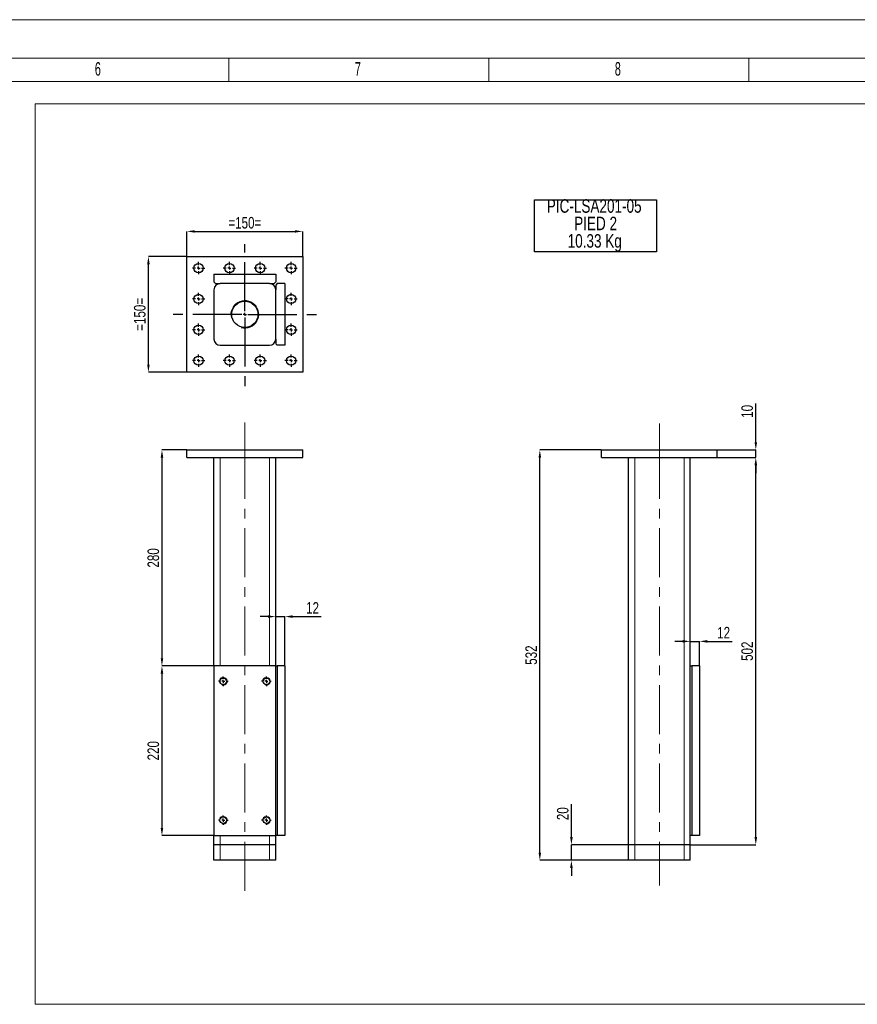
# Model space of a CAD drawing. Header units: millimetres. Extents: x 0 to 841, y 0 to 594.
# Tile 7 of 8: x 366 to 583, y 339 to 594. Entities that reach past the tile are written whole.
import ezdxf

# ---------------------------------------------------------------- set-up
doc = ezdxf.new("R2010")
doc.units = ezdxf.units.MM
doc.header["$PDSIZE"] = -1
doc.linetypes.add('CENTERX2', pattern=[20.32, 12.7, -2.54, 2.54, -2.54])
for name, color, linetype in [('COTES', 1, 'Continuous'), ('NOTES', 6, 'Continuous'), ('TRAIT-FINS', 9, 'Continuous'), ('TRAIT-MIXTES', 3, 'CENTERX2')]:
    doc.layers.add(name, color=color, linetype=linetype)
doc.layers.add('TRAIT-FORT', color=4, linetype='Continuous', lineweight=25)
doc.styles.add('SLDTEXTSTYLE0', font='TXT', dxfattribs={"width": 0.75})
doc.styles.add('SLDTEXTSTYLE1', font='TXT', dxfattribs={"width": 0.605})
doc.dimstyles.new('SLDDIMSTYLE5', dxfattribs={"dimtxt": 3, "dimasz": 2, "dimexe": 0, "dimexo": 0.0625, "dimgap": 0.75, "dimtad": 1, "dimlfac": 5, "dimrnd": 1e-09, "dimzin": 12, "dimdsep": 46, "dimtxsty": 'SLDTEXTSTYLE0', "dimsah": 1, "dimcen": 0.09, "dimadec": 0, "dimazin": 3, "dimtfac": 1, "dimtofl": 0, "dimtmove": 0, "dimatfit": 3, "dimfxl": 1, "dimfrac": 2, "dimtolj": 1, "dimtzin": 12, "dimarcsym": 0})
doc.dimstyles.new('SLDDIMSTYLE6', dxfattribs={"dimtxt": 3, "dimasz": 2, "dimexe": 0, "dimexo": 0.0625, "dimgap": 0.75, "dimtad": 1, "dimlfac": 5, "dimrnd": 1e-09, "dimzin": 12, "dimdsep": 46, "dimtxsty": 'SLDTEXTSTYLE0', "dimsah": 1, "dimcen": 0.09, "dimadec": 0, "dimazin": 3, "dimtfac": 1, "dimtmove": 0, "dimatfit": 0, "dimfxl": 1, "dimfrac": 2, "dimtolj": 1, "dimtzin": 12, "dimarcsym": 0})

# ---------------------------------------------------------------- blocks, each defined once
blk = doc.blocks.new('_D_27')
at = {"layer": 'COTES', "color": 0, "lineweight": -2, "transparency": 16777216}
for p, q in [((517.06, 482.4), (501.12, 482.4)), ((501.12, 378), (501.12, 480.4)), ((524.06, 376), (501.12, 376))]:
    blk.add_line(p, q, dxfattribs=at)
at = {"layer": 'COTES', "color": 0, "transparency": 16777216}
for points in [[(500.78, 480.4), (501.45, 480.4), (501.12, 482.4)], [(500.78, 378), (501.45, 378), (501.12, 376)]]:
    blk.add_solid(points, dxfattribs=at)
at = {"layer": 'Defpoints', "color": 0, "transparency": 16777216}
for p in [(501.12, 482.4), (517.12, 482.4), (524.12, 376)]:
    blk.add_point(p, dxfattribs=at)
at = {"layer": 'COTES', "color": 0, "transparency": 16777216, "insert": (497.37, 429.2), "char_height": 3, "attachment_point": 2, "rotation": 90, "style": 'SLDTEXTSTYLE0'}
blk.add_mtext('\\A1;532', dxfattribs=at)
blk = doc.blocks.new('_D_28')
at = {"layer": 'COTES', "color": 0, "lineweight": -2, "transparency": 16777216}
for p, q in [((547.18, 480.4), (557.12, 480.4)), ((557.12, 382), (557.12, 478.4)), ((540.18, 380), (557.12, 380))]:
    blk.add_line(p, q, dxfattribs=at)
at = {"layer": 'COTES', "color": 0, "transparency": 16777216}
for points in [[(556.78, 478.4), (557.45, 478.4), (557.12, 480.4)], [(556.78, 382), (557.45, 382), (557.12, 380)]]:
    blk.add_solid(points, dxfattribs=at)
at = {"layer": 'Defpoints', "color": 0, "transparency": 16777216}
for p in [(547.12, 480.4), (557.12, 480.4), (540.12, 380)]:
    blk.add_point(p, dxfattribs=at)
at = {"layer": 'COTES', "color": 0, "transparency": 16777216, "insert": (553.37, 430.2), "char_height": 3, "attachment_point": 2, "rotation": 90, "style": 'SLDTEXTSTYLE0'}
blk.add_mtext('\\A1;502', dxfattribs=at)
blk = doc.blocks.new('_D_29')
at = {"layer": 'COTES', "color": 0, "lineweight": -2, "transparency": 16777216}
for p, q in [((557.12, 484.4), (557.12, 494.46)), ((547.18, 482.4), (557.12, 482.4)), ((547.18, 480.4), (557.12, 480.4)), ((557.12, 480.4), (557.12, 482.4)), ((557.12, 478.4), (557.12, 476.4))]:
    blk.add_line(p, q, dxfattribs=at)
at = {"layer": 'COTES', "color": 0, "transparency": 16777216}
for points in [[(556.78, 484.4), (557.45, 484.4), (557.12, 482.4)], [(556.78, 478.4), (557.45, 478.4), (557.12, 480.4)]]:
    blk.add_solid(points, dxfattribs=at)
at = {"layer": 'Defpoints', "color": 0, "transparency": 16777216}
for p in [(547.12, 482.4), (547.12, 480.4), (557.12, 482.4)]:
    blk.add_point(p, dxfattribs=at)
at = {"layer": 'COTES', "color": 0, "transparency": 16777216, "insert": (553.37, 492.4), "char_height": 3, "attachment_point": 2, "rotation": 90, "style": 'SLDTEXTSTYLE0'}
blk.add_mtext('\\A1;10', dxfattribs=at)
blk = doc.blocks.new('_D_30')
at = {"layer": 'COTES', "color": 0, "lineweight": -2, "transparency": 16777216}
for p, q in [((509.3, 382), (509.3, 390.52)), ((524.06, 380), (509.3, 380)), ((509.3, 376), (509.3, 380)), ((524.06, 376), (509.3, 376)), ((509.3, 374), (509.3, 372))]:
    blk.add_line(p, q, dxfattribs=at)
at = {"layer": 'COTES', "color": 0, "transparency": 16777216}
for points in [[(508.97, 382), (509.64, 382), (509.3, 380)], [(508.97, 374), (509.64, 374), (509.3, 376)]]:
    blk.add_solid(points, dxfattribs=at)
at = {"layer": 'Defpoints', "color": 0, "transparency": 16777216}
for p in [(509.3, 380), (524.12, 380), (524.12, 376)]:
    blk.add_point(p, dxfattribs=at)
at = {"layer": 'COTES', "color": 0, "transparency": 16777216, "insert": (505.55, 388.08), "char_height": 3, "attachment_point": 2, "rotation": 90, "style": 'SLDTEXTSTYLE0'}
blk.add_mtext('\\A1;20', dxfattribs=at)
blk = doc.blocks.new('_D_31')
at = {"layer": 'COTES', "color": 0, "lineweight": -2, "transparency": 16777216}
for p, q in [((538.12, 432.76), (536.12, 432.76)), ((540.12, 426.46), (540.12, 432.76)), ((540.12, 432.76), (542.52, 432.76)), ((542.52, 426.46), (542.52, 432.76)), ((544.52, 432.76), (551.02, 432.76))]:
    blk.add_line(p, q, dxfattribs=at)
at = {"layer": 'COTES', "color": 0, "transparency": 16777216}
for points in [[(538.12, 433.1), (538.12, 432.43), (540.12, 432.76)], [(544.52, 433.1), (544.52, 432.43), (542.52, 432.76)]]:
    blk.add_solid(points, dxfattribs=at)
at = {"layer": 'Defpoints', "color": 0, "transparency": 16777216}
for p in [(542.52, 432.76), (540.12, 426.4), (542.52, 426.4)]:
    blk.add_point(p, dxfattribs=at)
at = {"layer": 'COTES', "color": 0, "transparency": 16777216, "insert": (548.77, 436.51), "char_height": 3, "attachment_point": 2, "style": 'SLDTEXTSTYLE0'}
blk.add_mtext('\\A1;12', dxfattribs=at)
blk = doc.blocks.new('SW_NOTE_8')
at = {"layer": 'NOTES', "color": 0}
for p, q in [((-0.07, -9.09), (-0.07, 4.4)), ((-0.07, 4.4), (31.54, 4.4)), ((31.54, 4.4), (31.54, -9.09)), ((31.54, -9.09), (-0.07, -9.09))]:
    blk.add_line(p, q, dxfattribs=at)
at = {"layer": 'NOTES', "color": 0, "char_height": 3.5, "attachment_point": 2, "style": 'SLDTEXTSTYLE0'}
for s, insert in [('PIC-LSA201-05', (15.42, 4.51)), ('PIED 2', (15.79, -0.01)), ('10.33 Kg', (15.56, -4.54))]:
    blk.add_mtext(s, dxfattribs=dict(at, insert=insert))
blk = doc.blocks.new('_D_32')
at = {"layer": 'COTES', "color": 0, "lineweight": -2, "transparency": 16777216}
for p, q in [((409.56, 482.4), (403.13, 482.4)), ((403.13, 480.4), (403.13, 428.4)), ((416.56, 426.4), (403.13, 426.4))]:
    blk.add_line(p, q, dxfattribs=at)
at = {"layer": 'COTES', "color": 0, "transparency": 16777216}
for points in [[(402.8, 480.4), (403.47, 480.4), (403.13, 482.4)], [(402.8, 428.4), (403.47, 428.4), (403.13, 426.4)]]:
    blk.add_solid(points, dxfattribs=at)
at = {"layer": 'Defpoints', "color": 0, "transparency": 16777216}
for p in [(409.62, 482.4), (403.13, 426.4), (416.62, 426.4)]:
    blk.add_point(p, dxfattribs=at)
at = {"layer": 'COTES', "color": 0, "transparency": 16777216, "insert": (399.38, 454.4), "char_height": 3, "attachment_point": 2, "rotation": 90, "style": 'SLDTEXTSTYLE0'}
blk.add_mtext('\\A1;280', dxfattribs=at)
blk = doc.blocks.new('_D_33')
at = {"layer": 'COTES', "color": 0, "lineweight": -2, "transparency": 16777216}
for p, q in [((416.56, 426.4), (403.13, 426.4)), ((403.13, 424.4), (403.13, 384.4)), ((416.56, 382.4), (403.13, 382.4))]:
    blk.add_line(p, q, dxfattribs=at)
at = {"layer": 'COTES', "color": 0, "transparency": 16777216}
for points in [[(402.8, 424.4), (403.47, 424.4), (403.13, 426.4)], [(402.8, 384.4), (403.47, 384.4), (403.13, 382.4)]]:
    blk.add_solid(points, dxfattribs=at)
at = {"layer": 'Defpoints', "color": 0, "transparency": 16777216}
for p in [(416.62, 426.4), (403.13, 382.4), (416.62, 382.4)]:
    blk.add_point(p, dxfattribs=at)
at = {"layer": 'COTES', "color": 0, "transparency": 16777216, "insert": (399.38, 404.4), "char_height": 3, "attachment_point": 2, "rotation": 90, "style": 'SLDTEXTSTYLE0'}
blk.add_mtext('\\A1;220', dxfattribs=at)
blk = doc.blocks.new('_D_34')
at = {"layer": 'COTES', "color": 0, "lineweight": -2, "transparency": 16777216}
for p, q in [((430.62, 439.18), (428.62, 439.18)), ((432.62, 426.46), (432.62, 439.18)), ((432.62, 439.18), (435.02, 439.18)), ((435.02, 426.46), (435.02, 439.18)), ((437.02, 439.18), (444.43, 439.18))]:
    blk.add_line(p, q, dxfattribs=at)
at = {"layer": 'COTES', "color": 0, "transparency": 16777216}
for points in [[(430.62, 439.52), (430.62, 438.85), (432.62, 439.18)], [(437.02, 439.52), (437.02, 438.85), (435.02, 439.18)]]:
    blk.add_solid(points, dxfattribs=at)
at = {"layer": 'Defpoints', "color": 0, "transparency": 16777216}
for p in [(432.62, 439.18), (432.62, 426.4), (435.02, 426.4)]:
    blk.add_point(p, dxfattribs=at)
at = {"layer": 'COTES', "color": 0, "transparency": 16777216, "insert": (442.18, 442.93), "char_height": 3, "attachment_point": 2, "style": 'SLDTEXTSTYLE0'}
blk.add_mtext('\\A1;12', dxfattribs=at)
blk = doc.blocks.new('SW_CENTERMARKSYMBOL_24')
at = {"layer": 'TRAIT-MIXTES', "color": 0}
for p, q in [((-0.8, 0), (-1.25, 0)), ((0, 0), (-0.4, 0)), ((0, 0.8), (0, 1.25)), ((0, 0), (0, 0.4)), ((0, 0), (0, -0.4)), ((0, 0), (0.4, 0)), ((0.8, 0), (1.25, 0)), ((0, -0.8), (0, -1.25))]:
    blk.add_line(p, q, dxfattribs=at)
blk = doc.blocks.new('SW_CENTERMARKSYMBOL_25')
at = {"layer": 'TRAIT-MIXTES', "color": 0}
for p, q in [((-0.8, 0), (-1.25, 0)), ((0, 0), (-0.4, 0)), ((0, 0.8), (0, 1.25)), ((0, 0), (0, 0.4)), ((0, 0), (0, -0.4)), ((0, 0), (0.4, 0)), ((0.8, 0), (1.25, 0)), ((0, -0.8), (0, -1.25))]:
    blk.add_line(p, q, dxfattribs=at)
blk = doc.blocks.new('SW_CENTERMARKSYMBOL_26')
at = {"layer": 'TRAIT-MIXTES', "color": 0}
for p, q in [((-0.8, 0), (-1.25, 0)), ((0, 0), (-0.4, 0)), ((0, 0.8), (0, 1.25)), ((0, 0), (0, 0.4)), ((0, 0), (0, -0.4)), ((0, 0), (0.4, 0)), ((0.8, 0), (1.25, 0)), ((0, -0.8), (0, -1.25))]:
    blk.add_line(p, q, dxfattribs=at)
blk = doc.blocks.new('SW_CENTERMARKSYMBOL_27')
at = {"layer": 'TRAIT-MIXTES', "color": 0}
for p, q in [((-0.8, 0), (-1.25, 0)), ((0, 0), (-0.4, 0)), ((0, 0.8), (0, 1.25)), ((0, 0), (0, 0.4)), ((0, 0), (0, -0.4)), ((0, 0), (0.4, 0)), ((0.8, 0), (1.25, 0)), ((0, -0.8), (0, -1.25))]:
    blk.add_line(p, q, dxfattribs=at)
blk = doc.blocks.new('_D_35')
at = {"layer": 'COTES', "color": 0, "lineweight": -2, "transparency": 16777216}
for p, q in [((409.62, 532.6), (409.62, 539.05)), ((411.62, 539.05), (437.62, 539.05)), ((439.62, 532.6), (439.62, 539.05))]:
    blk.add_line(p, q, dxfattribs=at)
at = {"layer": 'COTES', "color": 0, "transparency": 16777216}
for points in [[(411.62, 539.38), (411.62, 538.72), (409.62, 539.05)], [(437.62, 539.38), (437.62, 538.72), (439.62, 539.05)]]:
    blk.add_solid(points, dxfattribs=at)
at = {"layer": 'Defpoints', "color": 0, "transparency": 16777216}
for p in [(439.62, 539.05), (409.62, 532.54), (439.62, 532.54)]:
    blk.add_point(p, dxfattribs=at)
at = {"layer": 'COTES', "color": 0, "transparency": 16777216, "insert": (424.62, 542.8), "char_height": 3, "attachment_point": 2, "style": 'SLDTEXTSTYLE0'}
blk.add_mtext('\\A1;=150=', dxfattribs=at)
blk = doc.blocks.new('_D_36')
at = {"layer": 'COTES', "color": 0, "lineweight": -2, "transparency": 16777216}
for p, q in [((409.56, 532.54), (399.62, 532.54)), ((399.62, 504.54), (399.62, 530.54)), ((409.56, 502.54), (399.62, 502.54))]:
    blk.add_line(p, q, dxfattribs=at)
at = {"layer": 'COTES', "color": 0, "transparency": 16777216}
for points in [[(399.29, 530.54), (399.95, 530.54), (399.62, 532.54)], [(399.29, 504.54), (399.95, 504.54), (399.62, 502.54)]]:
    blk.add_solid(points, dxfattribs=at)
at = {"layer": 'Defpoints', "color": 0, "transparency": 16777216}
for p in [(399.62, 532.54), (409.62, 532.54), (409.62, 502.54)]:
    blk.add_point(p, dxfattribs=at)
at = {"layer": 'COTES', "color": 0, "transparency": 16777216, "insert": (395.87, 517.54), "char_height": 3, "attachment_point": 2, "rotation": 90, "style": 'SLDTEXTSTYLE0'}
blk.add_mtext('\\A1;=150=', dxfattribs=at)
blk = doc.blocks.new('SW_CENTERMARKSYMBOL_28')
at = {"layer": 'TRAIT-MIXTES', "color": 0}
for p, q in [((-0.8, 0), (-1.6, 0)), ((0, 0), (-0.4, 0)), ((0, 0.8), (0, 1.6)), ((0, 0), (0, 0.4)), ((0, 0), (0, -0.4)), ((0, 0), (0.4, 0)), ((0.8, 0), (1.6, 0)), ((0, -0.8), (0, -1.6))]:
    blk.add_line(p, q, dxfattribs=at)
blk = doc.blocks.new('SW_CENTERMARKSYMBOL_29')
at = {"layer": 'TRAIT-MIXTES', "color": 0}
for p, q in [((-0.8, 0), (-1.6, 0)), ((0, 0), (-0.4, 0)), ((0, 0.8), (0, 1.6)), ((0, 0), (0, 0.4)), ((0, 0), (0, -0.4)), ((0, 0), (0.4, 0)), ((0.8, 0), (1.6, 0)), ((0, -0.8), (0, -1.6))]:
    blk.add_line(p, q, dxfattribs=at)
blk = doc.blocks.new('SW_CENTERMARKSYMBOL_30')
at = {"layer": 'TRAIT-MIXTES', "color": 0}
for p, q in [((-0.8, 0), (-1.6, 0)), ((0, 0), (-0.4, 0)), ((0, 0.8), (0, 1.6)), ((0, 0), (0, 0.4)), ((0, 0), (0, -0.4)), ((0, 0), (0.4, 0)), ((0.8, 0), (1.6, 0)), ((0, -0.8), (0, -1.6))]:
    blk.add_line(p, q, dxfattribs=at)
blk = doc.blocks.new('SW_CENTERMARKSYMBOL_31')
at = {"layer": 'TRAIT-MIXTES', "color": 0}
for p, q in [((-0.8, 0), (-1.6, 0)), ((0, 0), (-0.4, 0)), ((0, 0.8), (0, 1.6)), ((0, 0), (0, 0.4)), ((0, 0), (0, -0.4)), ((0, 0), (0.4, 0)), ((0.8, 0), (1.6, 0)), ((0, -0.8), (0, -1.6))]:
    blk.add_line(p, q, dxfattribs=at)
blk = doc.blocks.new('SW_CENTERMARKSYMBOL_32')
at = {"layer": 'TRAIT-MIXTES', "color": 0}
for p, q in [((-0.8, 0), (-1.6, 0)), ((0, 0), (-0.4, 0)), ((0, 0.8), (0, 1.6)), ((0, 0), (0, 0.4)), ((0, 0), (0, -0.4)), ((0, 0), (0.4, 0)), ((0.8, 0), (1.6, 0)), ((0, -0.8), (0, -1.6))]:
    blk.add_line(p, q, dxfattribs=at)
blk = doc.blocks.new('SW_CENTERMARKSYMBOL_33')
at = {"layer": 'TRAIT-MIXTES', "color": 0}
for p, q in [((-0.8, 0), (-1.6, 0)), ((0, 0), (-0.4, 0)), ((0, 0.8), (0, 1.6)), ((0, 0), (0, 0.4)), ((0, 0), (0, -0.4)), ((0, 0), (0.4, 0)), ((0.8, 0), (1.6, 0)), ((0, -0.8), (0, -1.6))]:
    blk.add_line(p, q, dxfattribs=at)
blk = doc.blocks.new('SW_CENTERMARKSYMBOL_34')
at = {"layer": 'TRAIT-MIXTES', "color": 0}
for p, q in [((-0.8, 0), (-1.6, 0)), ((0, 0), (-0.4, 0)), ((0, 0.8), (0, 1.6)), ((0, 0), (0, 0.4)), ((0, 0), (0, -0.4)), ((0, 0), (0.4, 0)), ((0.8, 0), (1.6, 0)), ((0, -0.8), (0, -1.6))]:
    blk.add_line(p, q, dxfattribs=at)
blk = doc.blocks.new('SW_CENTERMARKSYMBOL_35')
at = {"layer": 'TRAIT-MIXTES', "color": 0}
for p, q in [((-0.8, 0), (-1.6, 0)), ((0, 0), (-0.4, 0)), ((0, 0.8), (0, 1.6)), ((0, 0), (0, 0.4)), ((0, 0), (0, -0.4)), ((0, 0), (0.4, 0)), ((0.8, 0), (1.6, 0)), ((0, -0.8), (0, -1.6))]:
    blk.add_line(p, q, dxfattribs=at)
blk = doc.blocks.new('SW_CENTERMARKSYMBOL_36')
at = {"layer": 'TRAIT-MIXTES', "color": 0}
for p, q in [((-0.8, 0), (-1.6, 0)), ((0, 0), (-0.4, 0)), ((0, 0.8), (0, 1.6)), ((0, 0), (0, 0.4)), ((0, 0), (0, -0.4)), ((0, 0), (0.4, 0)), ((0.8, 0), (1.6, 0)), ((0, -0.8), (0, -1.6))]:
    blk.add_line(p, q, dxfattribs=at)
blk = doc.blocks.new('SW_CENTERMARKSYMBOL_37')
at = {"layer": 'TRAIT-MIXTES', "color": 0}
for p, q in [((-0.8, 0), (-1.6, 0)), ((0, 0), (-0.4, 0)), ((0, 0.8), (0, 1.6)), ((0, 0), (0, 0.4)), ((0, 0), (0, -0.4)), ((0, 0), (0.4, 0)), ((0.8, 0), (1.6, 0)), ((0, -0.8), (0, -1.6))]:
    blk.add_line(p, q, dxfattribs=at)
blk = doc.blocks.new('SW_CENTERMARKSYMBOL_38')
at = {"layer": 'TRAIT-MIXTES', "color": 0}
for p, q in [((-0.8, 0), (-1.6, 0)), ((0, 0), (-0.4, 0)), ((0, 0.8), (0, 1.6)), ((0, 0), (0, 0.4)), ((0, 0), (0, -0.4)), ((0, 0), (0.4, 0)), ((0.8, 0), (1.6, 0)), ((0, -0.8), (0, -1.6))]:
    blk.add_line(p, q, dxfattribs=at)
blk = doc.blocks.new('SW_CENTERMARKSYMBOL_39')
at = {"layer": 'TRAIT-MIXTES', "color": 0}
for p, q in [((-0.8, 0), (-1.6, 0)), ((0, 0), (-0.4, 0)), ((0, 0.8), (0, 1.6)), ((0, 0), (0, 0.4)), ((0, 0), (0, -0.4)), ((0, 0), (0.4, 0)), ((0.8, 0), (1.6, 0)), ((0, -0.8), (0, -1.6))]:
    blk.add_line(p, q, dxfattribs=at)
blk = doc.blocks.new('SW_CENTERMARKSYMBOL_40')
at = {"layer": 'TRAIT-MIXTES', "color": 0}
for p, q in [((0, 0.8), (0, 18.19)), ((-0.8, 0), (-19.8, 0)), ((0, 0), (-0.4, 0)), ((0, 0), (0, 0.4)), ((0, 0), (0, -0.4)), ((0, 0), (0.4, 0)), ((0.8, 0), (19.21, 0)), ((0, -0.8), (0, -18.59))]:
    blk.add_line(p, q, dxfattribs=at)

msp = doc.modelspace()

# ---------------------------------------------------------------- linework, layer by layer
at = {"lineweight": 18}
for p, q in [((841.001, 593.9431), (0.001, 593.9431)), ((831.001, 583.9431), (10.001, 583.9431)), ((420.5012, 577.9431), (420.5012, 583.9431)), ((487.9179, 577.9431), (487.9179, 583.9431)), ((555.3346, 577.9431), (555.3346, 583.9431)), ((16.001, 577.9431), (825.001, 577.9431)), ((370.2269, 572.1523), (691.0538, 572.1523)), ((370.2269, 572.1523), (370.2269, 338.6593)), ((370.2269, 338.6593), (691.0538, 338.6593))]:
    msp.add_line(p, q, dxfattribs=at)
at = {"layer": 'TRAIT-FINS', "lineweight": 18}
for p, q in [((418.2214, 426.4007), (418.2214, 480.4007)), ((431.0214, 426.4007), (431.0214, 480.4007)), ((525.7176, 380.0007), (525.7176, 480.4007)), ((538.5176, 380.0007), (538.5176, 480.4007)), ((418.2214, 422.1135), (418.2214, 422.6879)), ((418.2214, 380.0007), (418.2214, 382.4007)), ((431.0214, 380.0007), (431.0214, 382.4007)), ((418.2214, 376.0007), (418.2214, 380.0007)), ((431.0214, 376.0007), (431.0214, 380.0007)), ((525.7176, 376.0007), (525.7176, 380.0007)), ((538.5176, 376.0007), (538.5176, 380.0007))]:
    msp.add_line(p, q, dxfattribs=at)
for centre, radius in [((424.6214, 517.5407), 3.6), ((419.0214, 422.4007), 1), ((430.2214, 422.4007), 1), ((419.0214, 386.4007), 1), ((430.2214, 386.4007), 1)]:
    msp.add_arc(centre, radius, 255, 195, dxfattribs=at)
at = {"layer": 'TRAIT-FORT', "lineweight": 25}
for p, q in [((409.6214, 502.5407), (409.6214, 532.5407)), ((409.6214, 532.5407), (439.6214, 532.5407)), ((439.6214, 532.5407), (439.6214, 502.5407)), ((416.6214, 527.9407), (432.6214, 527.9407)), ((416.6214, 527.9407), (416.6214, 525.9407)), ((416.6214, 525.9407), (417.0214, 525.5407)), ((432.2214, 525.5407), (432.6214, 525.9407)), ((432.6214, 527.9407), (432.6214, 525.9407)), ((416.6214, 523.9407), (416.6214, 511.1407)), ((417.0214, 525.5407), (418.2214, 525.5407)), ((431.0214, 525.5407), (418.2214, 525.5407)), ((431.0214, 525.5407), (432.2214, 525.5407)), ((433.0214, 525.5407), (432.6214, 525.1407)), ((432.6214, 525.1407), (432.6214, 523.9407)), ((432.6214, 511.1407), (432.6214, 523.9407)), ((435.0214, 525.5407), (433.0214, 525.5407)), ((435.0214, 525.5407), (435.0214, 509.5407)), ((432.6214, 511.1407), (432.6214, 509.9407)), ((418.2214, 509.5407), (431.0214, 509.5407)), ((432.6214, 509.9407), (433.0214, 509.5407)), ((435.0214, 509.5407), (433.0214, 509.5407)), ((439.6214, 502.5407), (409.6214, 502.5407)), ((409.6214, 480.4007), (409.6214, 482.4007)), ((409.6214, 482.4007), (439.6214, 482.4007)), ((409.6214, 480.4007), (439.6214, 480.4007)), ((416.6214, 426.4007), (416.6214, 480.4007)), ((432.6214, 426.4007), (432.6214, 480.4007)), ((439.6214, 480.4007), (439.6214, 482.4007)), ((517.1176, 480.4007), (517.1176, 482.4007)), ((517.1176, 482.4007), (547.1176, 482.4007)), ((517.1176, 480.4007), (547.1176, 480.4007)), ((524.1176, 380.0007), (524.1176, 480.4007)), ((540.1176, 426.4007), (540.1176, 480.4007)), ((547.1176, 480.4007), (547.1176, 482.4007)), ((432.6214, 426.4007), (416.6214, 426.4007)), ((416.6214, 426.4007), (416.6214, 382.4007)), ((432.6214, 382.4007), (432.6214, 426.4007)), ((432.6214, 426.4007), (433.0214, 426.4007)), ((433.0214, 426.4007), (433.0214, 382.4007)), ((435.0214, 426.4007), (433.0214, 426.4007)), ((435.0214, 426.4007), (435.0214, 382.4007)), ((540.1176, 382.4007), (540.1176, 426.4007)), ((540.1176, 426.4007), (540.5176, 426.4007)), ((540.5176, 426.4007), (540.5176, 382.4007)), ((542.5176, 426.4007), (540.5176, 426.4007)), ((542.5176, 426.4007), (542.5176, 382.4007)), ((416.6214, 380.0007), (416.6214, 382.4007)), ((416.6214, 382.4007), (432.6214, 382.4007)), ((432.6214, 380.0007), (432.6214, 382.4007)), ((433.0214, 382.4007), (432.6214, 382.4007)), ((435.0214, 382.4007), (433.0214, 382.4007)), ((540.1176, 380.0007), (540.1176, 382.4007)), ((540.5176, 382.4007), (540.1176, 382.4007)), ((542.5176, 382.4007), (540.5176, 382.4007)), ((418.2214, 380.0007), (416.6214, 380.0007)), ((416.6214, 376.0007), (416.6214, 380.0007)), ((431.0214, 380.0007), (418.2214, 380.0007)), ((432.6214, 380.0007), (431.0214, 380.0007)), ((432.6214, 376.0007), (432.6214, 380.0007)), ((525.7176, 380.0007), (524.1176, 380.0007)), ((524.1176, 376.0007), (524.1176, 380.0007)), ((538.5176, 380.0007), (525.7176, 380.0007)), ((540.1176, 380.0007), (538.5176, 380.0007)), ((540.1176, 376.0007), (540.1176, 380.0007)), ((418.2214, 376.0007), (416.6214, 376.0007)), ((431.0214, 376.0007), (418.2214, 376.0007)), ((432.6214, 376.0007), (431.0214, 376.0007)), ((525.7176, 376.0007), (524.1176, 376.0007)), ((538.5176, 376.0007), (525.7176, 376.0007)), ((540.1176, 376.0007), (538.5176, 376.0007))]:
    msp.add_line(p, q, dxfattribs=at)
for centre, radius in [((412.6214, 529.5407), 1.2), ((420.6214, 529.5407), 1.2), ((428.6214, 529.5407), 1.2), ((436.6214, 529.5407), 1.2), ((412.6214, 521.5407), 1.2), ((424.6214, 517.5407), 3.4), ((436.6214, 521.5407), 1.2), ((412.6214, 513.5407), 1.2), ((436.6214, 513.5407), 1.2), ((412.6214, 505.5407), 1.2), ((420.6214, 505.5407), 1.2), ((428.6214, 505.5407), 1.2), ((436.6214, 505.5407), 1.2), ((419.0214, 422.4007), 0.85), ((430.2214, 422.4007), 0.85), ((419.0214, 386.4007), 0.85), ((430.2214, 386.4007), 0.85)]:
    msp.add_circle(centre, radius, dxfattribs=at)
for centre, start, end in [((418.2214, 523.9407), 90, 180), ((431.0214, 523.9407), 0, 90), ((418.2214, 511.1407), 180, 270), ((431.0214, 511.1407), 270, 0)]:
    msp.add_arc(centre, 1.6, start, end, dxfattribs=at)
at = {"layer": 'TRAIT-MIXTES', "lineweight": 18}
for p, q in [((424.6214, 489.4916), (424.6214, 482.4007)), ((532.1176, 489.2309), (532.1176, 482.4007)), ((424.6214, 482.4007), (424.6214, 366.3132)), ((532.1176, 482.4007), (532.1176, 369.4828))]:
    msp.add_line(p, q, dxfattribs=at)

# ---------------------------------------------------------------- block references
at = {"layer": 'NOTES'}
msp.add_blockref('SW_NOTE_8', (499.7942, 542.876), dxfattribs=at)
at = {"layer": 'TRAIT-MIXTES'}
for name, p in [('SW_CENTERMARKSYMBOL_40', (424.6214, 517.5407)), ('SW_CENTERMARKSYMBOL_35', (412.6214, 529.5407)), ('SW_CENTERMARKSYMBOL_34', (420.6214, 529.5407)), ('SW_CENTERMARKSYMBOL_33', (428.6214, 529.5407)), ('SW_CENTERMARKSYMBOL_32', (436.6214, 529.5407)), ('SW_CENTERMARKSYMBOL_36', (412.6214, 521.5407)), ('SW_CENTERMARKSYMBOL_31', (436.6214, 521.5407)), ('SW_CENTERMARKSYMBOL_37', (412.6214, 513.5407)), ('SW_CENTERMARKSYMBOL_30', (436.6214, 513.5407)), ('SW_CENTERMARKSYMBOL_38', (412.6214, 505.5407)), ('SW_CENTERMARKSYMBOL_39', (420.6214, 505.5407)), ('SW_CENTERMARKSYMBOL_28', (428.6214, 505.5407)), ('SW_CENTERMARKSYMBOL_29', (436.6214, 505.5407)), ('SW_CENTERMARKSYMBOL_26', (419.0214, 422.4007)), ('SW_CENTERMARKSYMBOL_24', (430.2214, 422.4007)), ('SW_CENTERMARKSYMBOL_27', (419.0214, 386.4007)), ('SW_CENTERMARKSYMBOL_25', (430.2214, 386.4007))]:
    msp.add_blockref(name, p, dxfattribs=at)

# ---------------------------------------------------------------- texts
at = {"layer": 'NOTES', "char_height": 3.5, "attachment_point": 1, "style": 'SLDTEXTSTYLE1'}
for s, insert in [('6', (385.7262, 582.9437)), ('7', (453.1429, 582.9437)), ('8', (520.5596, 582.9437))]:
    msp.add_mtext(s, dxfattribs=dict(at, insert=insert))

# ---------------------------------------------------------------- dimensions: what is measured, and where the dimension line sits
at = {"layer": 'COTES'}
dim = msp.add_linear_dim(base=(439.6214, 539.0498), p1=(409.6214, 532.5407), p2=(439.6214, 532.5407), text='=<>=', dimstyle='SLDDIMSTYLE5', dxfattribs=at)
dim.commit()
dim.dimension.update_dxf_attribs({"geometry": '_D_35', "text_midpoint": (424.6214, 539.0498), "dimtype": 160})
dim = msp.add_linear_dim(base=(399.6214, 532.5407), p1=(409.6214, 502.5407), p2=(409.6214, 532.5407), angle=90, text='=<>=', dimstyle='SLDDIMSTYLE5', dxfattribs=at)
dim.commit()
dim.dimension.update_dxf_attribs({"geometry": '_D_36', "text_midpoint": (399.6214, 517.5407), "dimtype": 160})
for base, p1, p2, dimstyle, picture, middle in [((557.1176, 482.4007), (547.1176, 480.4007), (547.1176, 482.4007), 'SLDDIMSTYLE6', '_D_29', (557.1176, 492.4007)), ((403.1321, 426.4007), (409.6214, 482.4007), (416.6214, 426.4007), 'SLDDIMSTYLE5', '_D_32', (403.1321, 454.4007)), ((501.1176, 482.4007), (524.1176, 376.0007), (517.1176, 482.4007), 'SLDDIMSTYLE5', '_D_27', (501.1176, 429.2007)), ((557.1176, 480.4007), (540.1176, 380.0007), (547.1176, 480.4007), 'SLDDIMSTYLE5', '_D_28', (557.1176, 430.2007)), ((403.1321, 382.4007), (416.6214, 426.4007), (416.6214, 382.4007), 'SLDDIMSTYLE5', '_D_33', (403.1321, 404.4007)), ((509.303, 380.0007), (524.1176, 376.0007), (524.1176, 380.0007), 'SLDDIMSTYLE6', '_D_30', (509.303, 388.0797))]:
    dim = msp.add_linear_dim(base=base, p1=p1, p2=p2, angle=90, dimstyle=dimstyle, dxfattribs=at)
    dim.commit()
    dim.dimension.update_dxf_attribs({"geometry": picture, "text_midpoint": middle, "dimtype": 160})
for base, p1, p2, picture, middle in [((432.6214, 439.1824), (435.0214, 426.4007), (432.6214, 426.4007), '_D_34', (442.1836, 439.1824)), ((542.5176, 432.7627), (540.1176, 426.4007), (542.5176, 426.4007), '_D_31', (548.7676, 432.7627))]:
    dim = msp.add_linear_dim(base=base, p1=p1, p2=p2, dimstyle='SLDDIMSTYLE6', dxfattribs=at)
    dim.commit()
    dim.dimension.update_dxf_attribs({"geometry": picture, "text_midpoint": middle, "dimtype": 160})

doc.saveas('drawing.dxf')
